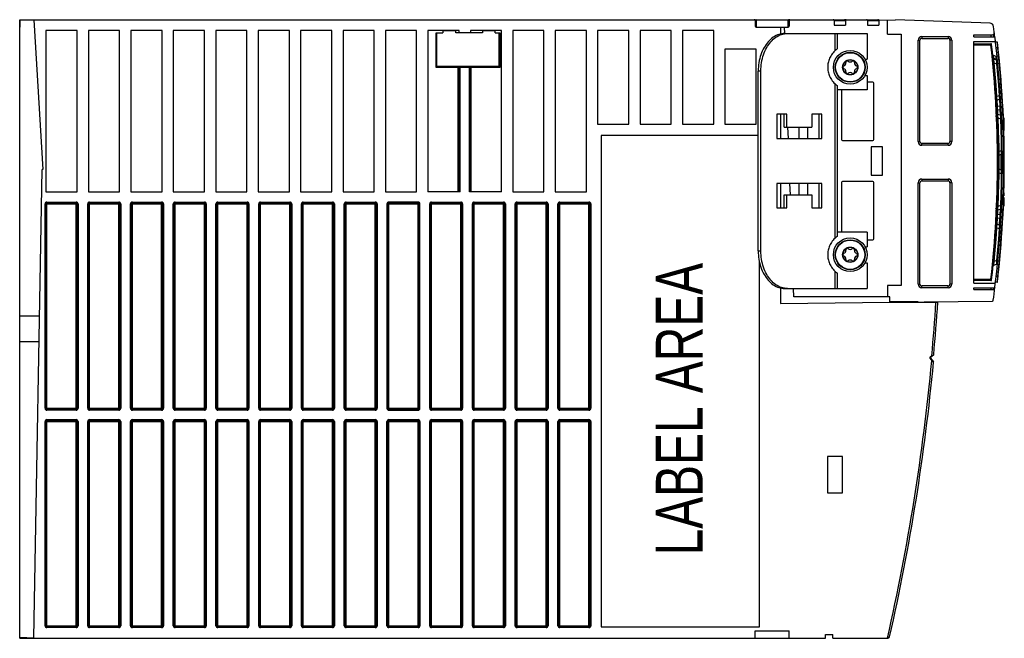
# Model space of a CAD drawing. Extents: x 0 to 420, y 0 to 297.
# Tile 2 of 31: x 147 to 199, y 61 to 94. Entities that reach past the tile are written whole.
import ezdxf

# ---------------------------------------------------------------- set-up
doc = ezdxf.new("R2010")
doc.units = 0
doc.header["$LTSCALE"] = 23.1
doc.layers.get('0').update_dxf_attribs({"linetype": 'CONTINUOUS'})
doc.styles.add('TEXTSTYLE_1', font='txt', dxfattribs={"width": 0.8})

msp = doc.modelspace()

# ---------------------------------------------------------------- linework, layer by layer
at = {"color": 7, "linetype": 'CONTINUOUS'}
for p, q in [((146.739, 93.839), (146.739, 93.439)), ((146.74, 60.839), (146.74, 93.839)), ((146.74, 93.839), (190.736, 93.839)), ((147.489, 93.839), (147.978, 85.839)), ((185.98, 93.789), (185.98, 93.489)), ((187.78, 93.789), (187.78, 93.489)), ((190.186, 93.789), (190.186, 93.539)), ((190.186, 93.539), (190.786, 93.539)), ((190.786, 93.789), (190.786, 93.539)), ((190.836, 93.839), (192.516, 93.839)), ((191.966, 93.789), (191.966, 93.539)), ((191.966, 93.539), (192.566, 93.539)), ((192.566, 93.789), (192.566, 93.539)), ((192.614, 93.81), (193.455, 93.839)), ((193.036, 93.063), (193.036, 93.825)), ((198.505, 93.656), (193.455, 93.839)), ((148.14, 93.259), (148.14, 84.659)), ((149.804, 93.259), (148.14, 93.259)), ((149.804, 84.659), (149.804, 93.259)), ((150.404, 93.259), (150.404, 84.659)), ((152.068, 93.259), (150.404, 93.259)), ((152.068, 84.659), (152.068, 93.259)), ((152.668, 93.259), (152.668, 84.659)), ((154.332, 93.259), (152.668, 93.259)), ((154.332, 84.659), (154.332, 93.259)), ((154.932, 93.259), (154.932, 84.659)), ((156.596, 93.259), (154.932, 93.259)), ((156.596, 84.659), (156.596, 93.259)), ((157.196, 93.259), (157.196, 84.659)), ((158.86, 93.259), (157.196, 93.259)), ((158.86, 84.659), (158.86, 93.259)), ((159.46, 93.259), (159.46, 84.659)), ((161.124, 93.259), (159.46, 93.259)), ((161.124, 84.659), (161.124, 93.259)), ((161.724, 93.259), (161.724, 84.659)), ((163.388, 93.259), (161.724, 93.259)), ((163.388, 84.659), (163.388, 93.259)), ((163.988, 93.259), (163.988, 84.659)), ((165.652, 93.259), (163.988, 93.259)), ((165.652, 84.659), (165.652, 93.259)), ((166.252, 93.259), (166.252, 84.659)), ((167.916, 93.259), (166.252, 93.259)), ((167.916, 84.659), (167.916, 93.259)), ((168.516, 93.259), (168.516, 84.659)), ((170.18, 93.259), (168.516, 93.259)), ((168.95, 93.139), (169.32, 93.139)), ((169, 91.339), (169, 93.139)), ((169.32, 93.239), (169.32, 93.139)), ((170, 93.239), (169.32, 93.239)), ((170, 93.139), (170, 93.239)), ((171.42, 93.139), (170, 93.139)), ((170.18, 93.139), (170.18, 93.259)), ((170.78, 93.259), (170.78, 93.139)), ((172.444, 93.259), (170.78, 93.259)), ((171.42, 93.239), (171.42, 93.139)), ((172.1, 93.239), (171.42, 93.239)), ((172.1, 93.139), (172.1, 93.239)), ((172.1, 93.139), (172.35, 93.139)), ((172.3, 93.139), (172.3, 91.339)), ((172.444, 84.659), (172.444, 93.259)), ((173.044, 93.259), (173.044, 84.659)), ((174.708, 93.259), (173.044, 93.259)), ((174.708, 84.659), (174.708, 93.259)), ((175.308, 93.259), (175.308, 84.659)), ((176.972, 93.259), (175.308, 93.259)), ((176.972, 84.659), (176.972, 93.259)), ((177.572, 93.259), (177.572, 88.259)), ((179.236, 93.259), (177.572, 93.259)), ((179.236, 88.259), (179.236, 93.259)), ((179.836, 93.259), (179.836, 88.259)), ((181.5, 93.259), (179.836, 93.259)), ((181.5, 88.259), (181.5, 93.259)), ((182.1, 93.259), (182.1, 88.259)), ((183.764, 93.259), (182.1, 93.259)), ((183.764, 88.259), (183.764, 93.259)), ((186.03, 93.439), (187.73, 93.439)), ((187.326, 93.439), (187.326, 93.075)), ((187.552, 93.101), (187.54, 93.439)), ((187.554, 93.101), (191.945, 93.101)), ((190.358, 93.101), (190.358, 92.285)), ((191.945, 93.101), (191.945, 91.731)), ((193.036, 93.063), (193.766, 93.063)), ((193.766, 93.063), (193.766, 79.663)), ((197.64, 93.039), (198.638, 93.039)), ((197.64, 92.919), (197.64, 93.039)), ((194.766, 87.339), (194.766, 92.739)), ((194.866, 92.839), (196.266, 92.839)), ((196.366, 92.739), (196.366, 87.339)), ((197.64, 92.919), (198.722, 92.919)), ((197.64, 92.679), (198.738, 92.679)), ((197.64, 79.781), (197.64, 92.679)), ((197.64, 92.559), (198.548, 92.559)), ((198.882, 92.639), (198.799, 92.639)), ((184.364, 92.259), (184.364, 88.259)), ((186.028, 92.259), (184.364, 92.259)), ((186.028, 88.259), (186.028, 92.259)), ((190.358, 92.285), (190.356, 92.284)), ((198.824, 91.876), (198.686, 91.926)), ((191.834, 91.731), (191.945, 91.731)), ((198.844, 91.676), (198.706, 91.726)), ((198.73, 91.536), (198.856, 91.49)), ((169, 91.339), (168.95, 91.289)), ((172.3, 91.339), (169, 91.339)), ((170.18, 91.289), (170.18, 84.659)), ((170.78, 84.659), (170.78, 91.289)), ((172.3, 91.339), (172.35, 91.289)), ((186.14, 81.501), (186.14, 91.101)), ((186.281, 81.501), (186.281, 91.101)), ((199.039, 91.283), (199.038, 91.286)), ((191.834, 90.871), (191.945, 90.871)), ((191.945, 90.871), (191.945, 90.101)), ((192.256, 90.501), (191.945, 90.501)), ((192.306, 87.451), (192.306, 90.451)), ((190.358, 90.317), (190.358, 82.285)), ((191.945, 90.101), (190.358, 90.101)), ((190.586, 90.101), (190.586, 87.451)), ((198.834, 89.698), (198.835, 89.699)), ((198.99, 89.785), (198.872, 89.741)), ((198.887, 89.555), (198.999, 89.595)), ((199.052, 89.41), (199.038, 89.655)), ((199.064, 89.197), (199.052, 89.41)), ((187.66, 88.801), (187.13, 88.801)), ((187.13, 88.801), (187.13, 87.501)), ((187.326, 88.801), (187.326, 87.501)), ((187.519, 88.101), (187.519, 88.801)), ((187.66, 88.101), (187.66, 88.801)), ((189.534, 88.801), (189.004, 88.801)), ((189.004, 88.801), (189.004, 88.101)), ((189.393, 87.501), (189.393, 88.801)), ((189.534, 87.501), (189.534, 88.801)), ((199.049, 88.739), (198.921, 88.786)), ((199.09, 88.66), (199.078, 88.911)), ((177.572, 88.259), (179.236, 88.259)), ((179.836, 88.259), (181.5, 88.259)), ((182.1, 88.259), (183.764, 88.259)), ((184.364, 88.259), (186.028, 88.259)), ((198.794, 88.737), (198.871, 88.678)), ((198.932, 88.597), (199.055, 88.552)), ((199.092, 88.613), (199.09, 88.66)), ((199.24, 88.597), (199.213, 88.597)), ((199.24, 88.261), (199.224, 88.261)), ((199.24, 88.597), (199.24, 87.92)), ((187.519, 88.101), (189.004, 88.101)), ((187.747, 87.501), (187.726, 88.101)), ((188.306, 88.101), (188.306, 87.501)), ((188.768, 88.101), (188.768, 87.501)), ((177.76, 87.659), (177.76, 61.459)), ((186.14, 87.659), (177.76, 87.659)), ((187.13, 87.501), (189.534, 87.501)), ((190.636, 87.401), (192.256, 87.401)), ((196.266, 87.239), (194.866, 87.239)), ((198.933, 87.281), (198.932, 87.281)), ((192.766, 87.051), (192.166, 87.051)), ((192.166, 87.051), (192.166, 85.551)), ((192.766, 85.551), (192.766, 87.051)), ((199.099, 86.846), (198.988, 86.805)), ((198.991, 86.617), (199.1, 86.657)), ((147.494, 60.839), (147.93, 85.839)), ((147.978, 85.839), (147.93, 85.839)), ((198.988, 85.673), (199.099, 85.633)), ((199.1, 85.821), (198.99, 85.861)), ((189.534, 85.101), (187.13, 85.101)), ((187.13, 85.101), (187.13, 83.801)), ((187.326, 85.101), (187.326, 83.801)), ((187.852, 84.501), (187.831, 85.101)), ((188.306, 85.101), (188.306, 84.501)), ((188.768, 85.101), (188.768, 84.501)), ((189.393, 83.801), (189.393, 85.101)), ((189.534, 83.801), (189.534, 85.101)), ((190.586, 85.151), (190.586, 82.501)), ((192.256, 85.201), (190.636, 85.201)), ((192.166, 85.551), (192.766, 85.551)), ((192.306, 82.151), (192.306, 85.151)), ((194.766, 79.739), (194.766, 85.139)), ((194.866, 85.239), (196.266, 85.239)), ((196.366, 85.139), (196.366, 79.739)), ((148.14, 84.659), (149.804, 84.659)), ((150.404, 84.659), (152.068, 84.659)), ((152.668, 84.659), (154.332, 84.659)), ((154.932, 84.659), (156.596, 84.659)), ((157.196, 84.659), (158.86, 84.659)), ((159.46, 84.659), (161.124, 84.659)), ((161.724, 84.659), (163.388, 84.659)), ((163.988, 84.659), (165.652, 84.659)), ((166.252, 84.659), (167.916, 84.659)), ((170.23, 84.659), (168.516, 84.659)), ((172.444, 84.659), (170.73, 84.659)), ((173.044, 84.659), (174.708, 84.659)), ((175.308, 84.659), (176.972, 84.659)), ((199.24, 84.599), (199.24, 84.439)), ((148.19, 84.059), (149.75, 84.059)), ((150.47, 84.059), (152.03, 84.059)), ((152.75, 84.059), (154.31, 84.059)), ((155.03, 84.059), (156.59, 84.059)), ((157.31, 84.059), (158.87, 84.059)), ((159.59, 84.059), (161.15, 84.059)), ((161.87, 84.059), (163.43, 84.059)), ((164.15, 84.059), (165.71, 84.059)), ((167.99, 84.059), (166.43, 84.059)), ((168.71, 84.059), (170.27, 84.059)), ((170.99, 84.059), (172.55, 84.059)), ((173.27, 84.059), (174.83, 84.059)), ((175.55, 84.059), (177.11, 84.059)), ((187.519, 84.501), (189.004, 84.501)), ((187.519, 83.801), (187.519, 84.501)), ((187.66, 83.801), (187.66, 84.501)), ((189.004, 84.501), (189.004, 83.801)), ((199.24, 84.048), (199.219, 84.048)), ((199.24, 84.204), (199.223, 84.204)), ((199.24, 84.352), (199.24, 83.899)), ((148.14, 73.109), (148.14, 84.009)), ((149.8, 84.009), (149.8, 73.109)), ((150.42, 73.109), (150.42, 84.009)), ((152.08, 84.009), (152.08, 73.109)), ((152.7, 73.109), (152.7, 84.009)), ((154.36, 84.009), (154.36, 73.109)), ((154.98, 73.109), (154.98, 84.009)), ((156.64, 84.009), (156.64, 73.109)), ((157.26, 73.109), (157.26, 84.009)), ((158.92, 84.009), (158.92, 73.109)), ((159.54, 73.109), (159.54, 84.009)), ((161.2, 84.009), (161.2, 73.109)), ((161.82, 73.109), (161.82, 84.009)), ((163.48, 84.009), (163.48, 73.109)), ((164.1, 73.109), (164.1, 84.009)), ((165.76, 84.009), (165.76, 73.109)), ((166.38, 84.009), (166.38, 73.109)), ((168.04, 73.109), (168.04, 84.009)), ((168.66, 73.109), (168.66, 84.009)), ((170.32, 84.009), (170.32, 73.109)), ((170.94, 73.109), (170.94, 84.009)), ((172.6, 84.009), (172.6, 73.109)), ((173.22, 73.109), (173.22, 84.009)), ((174.88, 84.009), (174.88, 73.109)), ((175.5, 73.109), (175.5, 84.009)), ((177.16, 84.009), (177.16, 73.109)), ((187.13, 83.801), (187.66, 83.801)), ((189.004, 83.801), (189.534, 83.801)), ((198.794, 83.741), (198.871, 83.8)), ((198.921, 83.693), (199.049, 83.74)), ((199.055, 83.927), (198.932, 83.882)), ((199.078, 83.569), (199.09, 83.823)), ((199.24, 83.899), (199.214, 83.899)), ((199.038, 82.823), (199.052, 83.068)), ((199.052, 83.068), (199.064, 83.281)), ((191.945, 82.501), (190.358, 82.501)), ((191.945, 82.501), (191.945, 81.731)), ((198.834, 82.781), (198.835, 82.779)), ((198.872, 82.737), (198.99, 82.694)), ((198.999, 82.883), (198.887, 82.924)), ((190.358, 82.285), (190.356, 82.284)), ((191.945, 82.101), (192.256, 82.101)), ((191.834, 81.731), (191.945, 81.731)), ((186.2, 61.459), (186.2, 80.927)), ((198.856, 80.988), (198.73, 80.942)), ((191.834, 80.871), (191.945, 80.871)), ((191.945, 80.871), (191.945, 79.501)), ((198.706, 80.752), (198.844, 80.802)), ((190.358, 80.317), (190.358, 79.501)), ((198.548, 79.919), (197.64, 79.919)), ((187.326, 79.528), (187.326, 78.694)), ((187.616, 79.504), (187.537, 79.514)), ((187.554, 79.501), (191.945, 79.501)), ((187.696, 79.501), (187.616, 79.504)), ((188.042, 79.063), (188.027, 79.501)), ((193.766, 79.663), (193.036, 79.663)), ((193.036, 79.663), (193.036, 79.063)), ((196.266, 79.639), (194.866, 79.639)), ((197.64, 79.781), (198.736, 79.781)), ((197.64, 79.541), (198.72, 79.541)), ((197.64, 79.439), (197.64, 79.541)), ((197.64, 79.439), (198.695, 79.439)), ((198.882, 79.839), (198.799, 79.839)), ((193.162, 79.063), (188.042, 79.063)), ((193.162, 78.763), (193.162, 79.063)), ((193.166, 78.763), (198.63, 78.828)), ((187.326, 78.694), (193.162, 78.763)), ((194.679, 78.781), (193.162, 78.781)), ((193.166, 78.763), (195.72, 78.763)), ((147.793, 78.019), (146.74, 78.019)), ((147.77, 76.659), (146.74, 76.659)), ((195.325, 75.78), (195.485, 75.582)), ((195.492, 75.947), (195.329, 75.815)), ((149.75, 73.059), (148.19, 73.059)), ((152.03, 73.059), (150.47, 73.059)), ((154.31, 73.059), (152.75, 73.059)), ((156.59, 73.059), (155.03, 73.059)), ((158.87, 73.059), (157.31, 73.059)), ((161.15, 73.059), (159.59, 73.059)), ((163.43, 73.059), (161.87, 73.059)), ((165.71, 73.059), (164.15, 73.059)), ((166.43, 73.059), (167.99, 73.059)), ((170.27, 73.059), (168.71, 73.059)), ((172.55, 73.059), (170.99, 73.059)), ((174.83, 73.059), (173.27, 73.059)), ((177.11, 73.059), (175.55, 73.059)), ((148.14, 61.509), (148.14, 72.409)), ((148.19, 72.459), (149.75, 72.459)), ((149.8, 72.409), (149.8, 61.509)), ((150.42, 61.509), (150.42, 72.409)), ((150.47, 72.459), (152.03, 72.459)), ((152.08, 72.409), (152.08, 61.509)), ((152.7, 61.509), (152.7, 72.409)), ((152.75, 72.459), (154.31, 72.459)), ((154.36, 72.409), (154.36, 61.509)), ((154.98, 61.509), (154.98, 72.409)), ((155.03, 72.459), (156.59, 72.459)), ((156.64, 72.409), (156.64, 61.509)), ((157.26, 61.509), (157.26, 72.409)), ((157.31, 72.459), (158.87, 72.459)), ((158.92, 72.409), (158.92, 61.509)), ((159.54, 61.509), (159.54, 72.409)), ((159.59, 72.459), (161.15, 72.459)), ((161.2, 72.409), (161.2, 61.509)), ((161.82, 61.509), (161.82, 72.409)), ((161.87, 72.459), (163.43, 72.459)), ((163.48, 72.409), (163.48, 61.509)), ((164.1, 61.509), (164.1, 72.409)), ((164.15, 72.459), (165.71, 72.459)), ((165.76, 72.409), (165.76, 61.509)), ((166.38, 61.509), (166.38, 72.409)), ((166.43, 72.459), (167.99, 72.459)), ((168.04, 72.409), (168.04, 61.509)), ((168.66, 61.509), (168.66, 72.409)), ((168.71, 72.459), (170.27, 72.459)), ((170.32, 72.409), (170.32, 61.509)), ((170.94, 61.509), (170.94, 72.409)), ((170.99, 72.459), (172.55, 72.459)), ((172.6, 72.409), (172.6, 61.509)), ((173.22, 61.509), (173.22, 72.409)), ((173.27, 72.459), (174.83, 72.459)), ((174.88, 72.409), (174.88, 61.509)), ((175.5, 61.509), (175.5, 72.409)), ((175.55, 72.459), (177.11, 72.459)), ((177.16, 72.409), (177.16, 61.509)), ((190.641, 70.539), (189.841, 70.539)), ((189.841, 70.539), (189.841, 68.599)), ((190.641, 68.599), (190.641, 70.539)), ((189.841, 68.599), (190.641, 68.599)), ((149.75, 61.459), (148.19, 61.459)), ((152.03, 61.459), (150.47, 61.459)), ((154.31, 61.459), (152.75, 61.459)), ((156.59, 61.459), (155.03, 61.459)), ((158.87, 61.459), (157.31, 61.459)), ((161.15, 61.459), (159.59, 61.459)), ((163.43, 61.459), (161.87, 61.459)), ((165.71, 61.459), (164.15, 61.459)), ((167.99, 61.459), (166.43, 61.459)), ((170.27, 61.459), (168.71, 61.459)), ((172.55, 61.459), (170.99, 61.459)), ((174.83, 61.459), (173.27, 61.459)), ((177.11, 61.459), (175.55, 61.459)), ((177.76, 61.459), (186.2, 61.459)), ((146.739, 60.839), (146.739, 61.239)), ((185.98, 61.239), (187.78, 61.239)), ((185.98, 60.839), (185.98, 61.239)), ((187.78, 60.839), (187.78, 61.239)), ((189.72, 61.039), (190.12, 61.039)), ((189.72, 60.839), (189.72, 61.039)), ((190.12, 60.839), (190.12, 61.039)), ((147.494, 60.843), (146.74, 60.882)), ((146.74, 60.839), (189.72, 60.839)), ((190.12, 60.839), (193.052, 60.839))]:
    msp.add_line(p, q, dxfattribs=at)
at = {"color": 9, "linetype": 'CONTINUOUS'}
for p, q in [((186.03, 93.839), (186.03, 93.439)), ((186.03, 93.825), (187.73, 93.825)), ((187.73, 93.439), (187.73, 93.839)), ((190.186, 93.789), (190.786, 93.789)), ((191.966, 93.789), (192.566, 93.789)), ((168.95, 91.289), (168.95, 93.139)), ((172.35, 93.139), (172.35, 91.289)), ((190.241, 92.192), (190.241, 93.101)), ((194.666, 92.739), (194.766, 92.739)), ((194.666, 87.339), (194.666, 92.739)), ((194.866, 92.939), (196.266, 92.939)), ((194.866, 92.939), (194.866, 92.839)), ((196.266, 92.939), (196.266, 92.839)), ((196.466, 92.739), (196.366, 92.739)), ((196.466, 92.739), (196.466, 87.339)), ((198.553, 92.479), (197.64, 92.479)), ((198.548, 92.559), (198.553, 92.479)), ((198.592, 92.484), (198.553, 92.479)), ((198.715, 92.922), (198.716, 92.921)), ((198.882, 92.639), (198.902, 92.446)), ((198.703, 91.768), (198.686, 91.926)), ((198.913, 92.339), (198.833, 92.339)), ((198.902, 92.446), (198.913, 92.339)), ((198.933, 92.341), (198.913, 92.339)), ((198.703, 91.768), (198.683, 91.779)), ((198.691, 91.533), (198.73, 91.536)), ((198.702, 91.729), (198.701, 91.737)), ((198.838, 91.731), (198.703, 91.768)), ((198.838, 91.731), (198.824, 91.876)), ((198.838, 91.731), (198.845, 91.708)), ((198.845, 91.708), (198.848, 91.674)), ((198.856, 91.49), (198.896, 91.494)), ((172.35, 91.289), (168.95, 91.289)), ((170.13, 84.659), (170.13, 91.339)), ((170.23, 84.659), (170.23, 91.339)), ((170.73, 84.659), (170.73, 91.339)), ((170.83, 84.659), (170.83, 91.339)), ((186.281, 91.101), (186.14, 91.101)), ((190.241, 82.192), (190.241, 90.41)), ((198.872, 89.741), (198.832, 89.739)), ((198.901, 89.209), (198.881, 89.551)), ((199.03, 89.787), (198.99, 89.785)), ((199.003, 89.596), (199.025, 89.225)), ((199.025, 89.225), (198.901, 89.209)), ((198.914, 89.027), (199.03, 89.041)), ((198.926, 88.784), (198.914, 89.027)), ((199.03, 89.041), (199.044, 88.741)), ((198.892, 88.595), (198.932, 88.597)), ((199.055, 88.552), (199.094, 88.553)), ((199.24, 88.572), (199.214, 88.572)), ((199.24, 88.512), (199.216, 88.512)), ((199.24, 88.443), (199.218, 88.443)), ((199.24, 88.392), (199.22, 88.392)), ((194.666, 87.339), (194.766, 87.339)), ((194.866, 87.139), (194.866, 87.239)), ((196.266, 87.139), (196.266, 87.239)), ((196.466, 87.339), (196.366, 87.339)), ((196.266, 87.139), (194.866, 87.139)), ((199.139, 86.846), (199.099, 86.846)), ((199.099, 85.633), (199.139, 85.632)), ((194.666, 85.139), (194.766, 85.139)), ((194.666, 79.739), (194.666, 85.139)), ((194.866, 85.339), (196.266, 85.339)), ((194.866, 85.339), (194.866, 85.239)), ((196.266, 85.339), (196.266, 85.239)), ((196.466, 85.139), (196.366, 85.139)), ((196.466, 85.139), (196.466, 79.739)), ((148.19, 73.009), (148.19, 84.109)), ((148.19, 84.109), (149.75, 84.109)), ((149.75, 73.009), (149.75, 84.109)), ((150.47, 73.009), (150.47, 84.109)), ((150.47, 84.109), (152.03, 84.109)), ((152.03, 73.009), (152.03, 84.109)), ((152.75, 73.009), (152.75, 84.109)), ((152.75, 84.109), (154.31, 84.109)), ((154.31, 73.009), (154.31, 84.109)), ((155.03, 73.009), (155.03, 84.109)), ((155.03, 84.109), (156.59, 84.109)), ((156.59, 73.009), (156.59, 84.109)), ((157.31, 73.009), (157.31, 84.109)), ((157.31, 84.109), (158.87, 84.109)), ((158.87, 73.009), (158.87, 84.109)), ((159.59, 73.009), (159.59, 84.109)), ((159.59, 84.109), (161.15, 84.109)), ((161.15, 73.009), (161.15, 84.109)), ((161.87, 73.009), (161.87, 84.109)), ((161.87, 84.109), (163.43, 84.109)), ((163.43, 73.009), (163.43, 84.109)), ((164.15, 73.009), (164.15, 84.109)), ((164.15, 84.109), (165.71, 84.109)), ((165.71, 73.009), (165.71, 84.109)), ((166.43, 73.009), (166.43, 84.109)), ((167.99, 84.109), (166.43, 84.109)), ((167.99, 73.009), (167.99, 84.109)), ((168.71, 73.009), (168.71, 84.109)), ((168.71, 84.109), (170.27, 84.109)), ((170.27, 73.009), (170.27, 84.109)), ((170.99, 73.009), (170.99, 84.109)), ((170.99, 84.109), (172.55, 84.109)), ((172.55, 73.009), (172.55, 84.109)), ((173.27, 73.009), (173.27, 84.109)), ((173.27, 84.109), (174.83, 84.109)), ((174.83, 73.009), (174.83, 84.109)), ((175.55, 73.009), (175.55, 84.109)), ((175.55, 84.109), (177.11, 84.109)), ((177.11, 73.009), (177.11, 84.109)), ((148.09, 73.109), (148.09, 84.009)), ((148.09, 84.009), (149.85, 84.009)), ((149.85, 84.009), (149.85, 73.109)), ((150.37, 73.109), (150.37, 84.009)), ((150.37, 84.009), (152.13, 84.009)), ((152.13, 84.009), (152.13, 73.109)), ((152.65, 73.109), (152.65, 84.009)), ((152.65, 84.009), (154.41, 84.009)), ((154.41, 84.009), (154.41, 73.109)), ((154.93, 73.109), (154.93, 84.009)), ((154.93, 84.009), (156.69, 84.009)), ((156.69, 84.009), (156.69, 73.109)), ((157.21, 73.109), (157.21, 84.009)), ((157.21, 84.009), (158.97, 84.009)), ((158.97, 84.009), (158.97, 73.109)), ((159.49, 73.109), (159.49, 84.009)), ((159.49, 84.009), (161.25, 84.009)), ((161.25, 84.009), (161.25, 73.109)), ((161.77, 73.109), (161.77, 84.009)), ((161.77, 84.009), (163.53, 84.009)), ((163.53, 84.009), (163.53, 73.109)), ((164.05, 73.109), (164.05, 84.009)), ((164.05, 84.009), (165.81, 84.009)), ((165.81, 84.009), (165.81, 73.109)), ((166.33, 84.009), (166.33, 73.109)), ((166.33, 84.009), (168.09, 84.009)), ((168.09, 73.109), (168.09, 84.009)), ((168.61, 73.109), (168.61, 84.009)), ((168.61, 84.009), (170.37, 84.009)), ((170.37, 84.009), (170.37, 73.109)), ((170.89, 73.109), (170.89, 84.009)), ((170.89, 84.009), (172.65, 84.009)), ((172.65, 84.009), (172.65, 73.109)), ((173.17, 73.109), (173.17, 84.009)), ((173.17, 84.009), (174.93, 84.009)), ((174.93, 84.009), (174.93, 73.109)), ((175.45, 73.109), (175.45, 84.009)), ((175.45, 84.009), (177.21, 84.009)), ((177.21, 84.009), (177.21, 73.109)), ((198.932, 83.882), (198.892, 83.884)), ((198.914, 83.452), (198.926, 83.693)), ((199.044, 83.738), (199.03, 83.438)), ((199.094, 83.925), (199.055, 83.927)), ((198.881, 82.927), (198.901, 83.27)), ((198.901, 83.27), (199.025, 83.254)), ((199.03, 83.438), (198.914, 83.452)), ((199.003, 82.883), (199.025, 83.254)), ((198.832, 82.74), (198.872, 82.737)), ((198.99, 82.694), (199.03, 82.691)), ((186.14, 81.501), (186.281, 81.501)), ((198.73, 80.942), (198.691, 80.946)), ((198.896, 80.985), (198.856, 80.988)), ((190.241, 79.501), (190.241, 80.41)), ((197.64, 79.999), (198.553, 79.999)), ((198.553, 79.999), (198.548, 79.919)), ((198.553, 79.999), (198.592, 79.995)), ((198.913, 80.139), (198.833, 80.139)), ((198.893, 79.94), (198.882, 79.839)), ((198.913, 80.139), (198.893, 79.94)), ((198.933, 80.137), (198.913, 80.139)), ((194.666, 79.739), (194.766, 79.739)), ((194.866, 79.539), (194.866, 79.639)), ((196.266, 79.539), (194.866, 79.539)), ((196.266, 79.539), (196.266, 79.639)), ((196.466, 79.739), (196.366, 79.739)), ((195.325, 75.78), (195.305, 75.763)), ((195.305, 75.763), (195.398, 75.648)), ((195.395, 75.902), (195.312, 75.835)), ((195.329, 75.815), (195.312, 75.835)), ((195.475, 75.949), (195.395, 75.902)), ((195.412, 75.882), (195.395, 75.902)), ((195.419, 75.664), (195.398, 75.648)), ((195.398, 75.648), (195.468, 75.584)), ((195.501, 75.965), (195.475, 75.949)), ((195.468, 75.584), (195.491, 75.563)), ((148.09, 73.109), (149.85, 73.109)), ((150.37, 73.109), (152.13, 73.109)), ((152.65, 73.109), (154.41, 73.109)), ((154.93, 73.109), (156.69, 73.109)), ((157.21, 73.109), (158.97, 73.109)), ((159.49, 73.109), (161.25, 73.109)), ((161.77, 73.109), (163.53, 73.109)), ((164.05, 73.109), (165.81, 73.109)), ((166.33, 73.109), (168.09, 73.109)), ((168.61, 73.109), (170.37, 73.109)), ((170.89, 73.109), (172.65, 73.109)), ((173.17, 73.109), (174.93, 73.109)), ((175.45, 73.109), (177.21, 73.109)), ((149.75, 73.009), (148.19, 73.009)), ((148.19, 61.409), (148.19, 72.509)), ((148.19, 72.509), (149.75, 72.509)), ((149.75, 61.409), (149.75, 72.509)), ((152.03, 73.009), (150.47, 73.009)), ((150.47, 61.409), (150.47, 72.509)), ((150.47, 72.509), (152.03, 72.509)), ((152.03, 61.409), (152.03, 72.509)), ((154.31, 73.009), (152.75, 73.009)), ((152.75, 61.409), (152.75, 72.509)), ((152.75, 72.509), (154.31, 72.509)), ((154.31, 61.409), (154.31, 72.509)), ((156.59, 73.009), (155.03, 73.009)), ((155.03, 61.409), (155.03, 72.509)), ((155.03, 72.509), (156.59, 72.509)), ((156.59, 61.409), (156.59, 72.509)), ((158.87, 73.009), (157.31, 73.009)), ((157.31, 61.409), (157.31, 72.509)), ((157.31, 72.509), (158.87, 72.509)), ((158.87, 61.409), (158.87, 72.509)), ((161.15, 73.009), (159.59, 73.009)), ((159.59, 61.409), (159.59, 72.509)), ((159.59, 72.509), (161.15, 72.509)), ((161.15, 61.409), (161.15, 72.509)), ((163.43, 73.009), (161.87, 73.009)), ((161.87, 61.409), (161.87, 72.509)), ((161.87, 72.509), (163.43, 72.509)), ((163.43, 61.409), (163.43, 72.509)), ((165.71, 73.009), (164.15, 73.009)), ((164.15, 61.409), (164.15, 72.509)), ((164.15, 72.509), (165.71, 72.509)), ((165.71, 61.409), (165.71, 72.509)), ((166.43, 73.009), (167.99, 73.009)), ((166.43, 61.409), (166.43, 72.509)), ((166.43, 72.509), (167.99, 72.509)), ((167.99, 61.409), (167.99, 72.509)), ((170.27, 73.009), (168.71, 73.009)), ((168.71, 61.409), (168.71, 72.509)), ((168.71, 72.509), (170.27, 72.509)), ((170.27, 61.409), (170.27, 72.509)), ((172.55, 73.009), (170.99, 73.009)), ((170.99, 72.509), (172.55, 72.509)), ((170.99, 61.409), (170.99, 72.509)), ((172.55, 61.409), (172.55, 72.509)), ((174.83, 73.009), (173.27, 73.009)), ((173.27, 72.509), (174.83, 72.509)), ((173.27, 61.409), (173.27, 72.509)), ((174.83, 61.409), (174.83, 72.509)), ((177.11, 73.009), (175.55, 73.009)), ((175.55, 72.509), (177.11, 72.509)), ((175.55, 61.409), (175.55, 72.509)), ((177.11, 61.409), (177.11, 72.509)), ((148.09, 61.509), (148.09, 72.409)), ((148.09, 72.409), (149.85, 72.409)), ((149.85, 72.409), (149.85, 61.509)), ((150.37, 61.509), (150.37, 72.409)), ((150.37, 72.409), (152.13, 72.409)), ((152.13, 72.409), (152.13, 61.509)), ((152.65, 61.509), (152.65, 72.409)), ((152.65, 72.409), (154.41, 72.409)), ((154.41, 72.409), (154.41, 61.509)), ((154.93, 61.509), (154.93, 72.409)), ((154.93, 72.409), (156.69, 72.409)), ((156.69, 72.409), (156.69, 61.509)), ((157.21, 61.509), (157.21, 72.409)), ((157.21, 72.409), (158.97, 72.409)), ((158.97, 72.409), (158.97, 61.509)), ((159.49, 61.509), (159.49, 72.409)), ((159.49, 72.409), (161.25, 72.409)), ((161.25, 72.409), (161.25, 61.509)), ((161.77, 61.509), (161.77, 72.409)), ((161.77, 72.409), (163.53, 72.409)), ((163.53, 72.409), (163.53, 61.509)), ((164.05, 61.509), (164.05, 72.409)), ((164.05, 72.409), (165.81, 72.409)), ((165.81, 72.409), (165.81, 61.509)), ((166.33, 61.509), (166.33, 72.409)), ((166.33, 72.409), (168.09, 72.409)), ((168.09, 72.409), (168.09, 61.509)), ((168.61, 61.509), (168.61, 72.409)), ((168.61, 72.409), (170.37, 72.409)), ((170.37, 72.409), (170.37, 61.509)), ((170.89, 72.409), (172.65, 72.409)), ((170.89, 61.509), (170.89, 72.409)), ((172.65, 72.409), (172.65, 61.509)), ((173.17, 72.409), (174.93, 72.409)), ((173.17, 61.509), (173.17, 72.409)), ((174.93, 72.409), (174.93, 61.509)), ((175.45, 72.409), (177.21, 72.409)), ((175.45, 61.509), (175.45, 72.409)), ((177.21, 72.409), (177.21, 61.509)), ((148.09, 61.509), (149.85, 61.509)), ((150.37, 61.509), (152.13, 61.509)), ((152.65, 61.509), (154.41, 61.509)), ((154.93, 61.509), (156.69, 61.509)), ((157.21, 61.509), (158.97, 61.509)), ((159.49, 61.509), (161.25, 61.509)), ((161.77, 61.509), (163.53, 61.509)), ((164.05, 61.509), (165.81, 61.509)), ((166.33, 61.509), (168.09, 61.509)), ((168.61, 61.509), (170.37, 61.509)), ((170.89, 61.509), (172.65, 61.509)), ((173.17, 61.509), (174.93, 61.509)), ((175.45, 61.509), (177.21, 61.509)), ((149.75, 61.409), (148.19, 61.409)), ((152.03, 61.409), (150.47, 61.409)), ((154.31, 61.409), (152.75, 61.409)), ((156.59, 61.409), (155.03, 61.409)), ((158.87, 61.409), (157.31, 61.409)), ((161.15, 61.409), (159.59, 61.409)), ((163.43, 61.409), (161.87, 61.409)), ((165.71, 61.409), (164.15, 61.409)), ((167.99, 61.409), (166.43, 61.409)), ((170.27, 61.409), (168.71, 61.409)), ((172.55, 61.409), (170.99, 61.409)), ((174.83, 61.409), (173.27, 61.409)), ((177.11, 61.409), (175.55, 61.409)), ((193.029, 60.839), (193.03, 60.844))]:
    msp.add_line(p, q, dxfattribs=at)
for points in [[(186.03, 93.825), (186.025, 93.824), (186.019, 93.824), (186.014, 93.823), (186.008, 93.821), (186.002, 93.819), (185.997, 93.816), (185.991, 93.812), (185.987, 93.807), (185.983, 93.802), (185.981, 93.796), (185.98, 93.789)], [(187.78, 93.789), (187.779, 93.796), (187.777, 93.802), (187.773, 93.807), (187.769, 93.812), (187.763, 93.816), (187.758, 93.819), (187.752, 93.821), (187.746, 93.823), (187.74, 93.824), (187.735, 93.824), (187.73, 93.825)], [(198.683, 91.779), (198.67, 91.796), (198.663, 91.817)], [(198.701, 91.737), (198.7, 91.751), (198.701, 91.761), (198.703, 91.768)], [(198.73, 91.536), (198.723, 91.575), (198.717, 91.61), (198.712, 91.64), (198.708, 91.666), (198.705, 91.687), (198.704, 91.704), (198.703, 91.717), (198.704, 91.724), (198.706, 91.726)], [(198.878, 91.682), (198.871, 91.702), (198.858, 91.72), (198.838, 91.731)], [(198.844, 91.676), (198.849, 91.666), (198.853, 91.639), (198.855, 91.599), (198.857, 91.549), (198.856, 91.49)], [(198.856, 91.49), (198.907, 90.922), (198.951, 90.354), (198.99, 89.785)], [(198.887, 89.555), (198.881, 89.563), (198.877, 89.588), (198.874, 89.63), (198.872, 89.682), (198.872, 89.741)], [(198.99, 89.785), (198.998, 89.726), (199.002, 89.674), (199.004, 89.633), (199.003, 89.606), (198.999, 89.595)], [(198.901, 89.209), (198.881, 89.215), (198.867, 89.224), (198.862, 89.236)], [(198.875, 88.975), (198.879, 88.996), (198.893, 89.015), (198.914, 89.027)], [(198.914, 89.027), (198.908, 89.055), (198.903, 89.09), (198.9, 89.131), (198.899, 89.17), (198.901, 89.209)], [(198.932, 88.597), (198.924, 88.662), (198.919, 88.714), (198.916, 88.755), (198.917, 88.778), (198.921, 88.786)], [(199.064, 89.197), (199.059, 89.209), (199.045, 89.219), (199.025, 89.225)], [(199.025, 89.225), (199.032, 89.175), (199.035, 89.124), (199.034, 89.077), (199.03, 89.041)], [(199.03, 89.041), (199.051, 89.052), (199.065, 89.07), (199.069, 89.092)], [(199.049, 88.739), (199.054, 88.728), (199.057, 88.701), (199.058, 88.661), (199.057, 88.61), (199.055, 88.552)], [(199.055, 88.552), (199.075, 87.983), (199.09, 87.414), (199.099, 86.846)], [(199.099, 86.846), (199.104, 86.787), (199.107, 86.735), (199.107, 86.694), (199.105, 86.668), (199.1, 86.657)], [(199.101, 85.821), (199.102, 86.093), (199.102, 86.382), (199.101, 86.657)], [(199.099, 85.633), (199.09, 85.064), (199.075, 84.495), (199.055, 83.927)], [(199.1, 85.821), (199.105, 85.81), (199.107, 85.783), (199.107, 85.742), (199.104, 85.691), (199.099, 85.633)], [(198.921, 83.693), (198.917, 83.701), (198.917, 83.726), (198.919, 83.768), (198.924, 83.819), (198.932, 83.882)], [(199.055, 83.927), (199.057, 83.868), (199.058, 83.817), (199.057, 83.776), (199.054, 83.75), (199.049, 83.74)], [(198.862, 83.243), (198.867, 83.254), (198.881, 83.264), (198.901, 83.27)], [(198.914, 83.452), (198.893, 83.463), (198.879, 83.482), (198.875, 83.503)], [(198.901, 83.27), (198.899, 83.311), (198.9, 83.352), (198.903, 83.391), (198.908, 83.425), (198.914, 83.452)], [(199.03, 83.438), (199.034, 83.401), (199.035, 83.354), (199.032, 83.302), (199.025, 83.254)], [(199.025, 83.254), (199.045, 83.259), (199.058, 83.269), (199.064, 83.281)], [(199.069, 83.386), (199.065, 83.407), (199.052, 83.426), (199.03, 83.438)], [(198.99, 82.694), (198.951, 82.125), (198.907, 81.556), (198.856, 80.988)], [(198.872, 82.737), (198.872, 82.799), (198.874, 82.851), (198.877, 82.892), (198.881, 82.916), (198.887, 82.924)], [(198.999, 82.883), (199.003, 82.872), (199.004, 82.845), (199.002, 82.803), (198.997, 82.752), (198.99, 82.694)], [(198.706, 80.752), (198.704, 80.754), (198.703, 80.761), (198.704, 80.774), (198.705, 80.791), (198.708, 80.812), (198.712, 80.838), (198.717, 80.869), (198.723, 80.903), (198.73, 80.942)], [(198.856, 80.988), (198.857, 80.929), (198.855, 80.878), (198.852, 80.838), (198.849, 80.812), (198.844, 80.802)]]:
    msp.add_lwpolyline(points, dxfattribs=at)
at = {"color": 7, "linetype": 'CONTINUOUS'}
for points in [[(187.554, 93.101), (187.475, 93.098), (187.396, 93.089), (187.317, 93.073), (187.24, 93.051), (187.163, 93.023), (187.087, 92.989), (187.013, 92.949), (186.941, 92.903), (186.87, 92.852), (186.802, 92.795), (186.736, 92.732), (186.672, 92.665), (186.612, 92.593), (186.554, 92.515), (186.5, 92.434), (186.449, 92.348), (186.401, 92.259), (186.357, 92.165), (186.316, 92.069), (186.28, 91.969), (186.248, 91.867), (186.219, 91.762), (186.195, 91.655), (186.175, 91.546), (186.16, 91.436), (186.149, 91.325), (186.142, 91.213), (186.14, 91.101)], [(186.281, 91.101), (186.284, 91.213), (186.29, 91.325), (186.301, 91.436), (186.317, 91.546), (186.337, 91.655), (186.361, 91.762), (186.389, 91.867), (186.421, 91.969), (186.458, 92.069), (186.498, 92.165), (186.542, 92.259), (186.59, 92.348), (186.641, 92.434), (186.696, 92.515), (186.753, 92.593), (186.814, 92.665), (186.877, 92.732), (186.943, 92.795), (187.012, 92.852), (187.082, 92.903), (187.154, 92.949), (187.229, 92.989), (187.304, 93.023), (187.381, 93.051), (187.459, 93.073), (187.537, 93.089)], [(187.537, 93.089), (187.616, 93.098), (187.696, 93.101)], [(190.241, 92.192), (190.18, 92.132), (190.128, 92.075), (190.082, 92.018), (190.042, 91.96), (190.006, 91.901), (189.973, 91.841), (189.945, 91.781), (189.92, 91.72), (189.9, 91.66), (189.883, 91.6), (189.869, 91.54), (189.858, 91.479), (189.851, 91.419), (189.846, 91.36), (189.845, 91.301)], [(190.356, 92.284), (190.351, 92.281), (190.345, 92.276), (190.336, 92.27), (190.325, 92.262), (190.313, 92.252), (190.298, 92.24), (190.281, 92.227), (190.262, 92.211), (190.241, 92.192)], [(198.686, 91.926), (198.677, 91.931), (198.667, 91.937), (198.66, 91.946), (198.654, 91.955), (198.649, 91.966), (198.647, 91.977)], [(198.872, 89.741), (198.831, 90.34), (198.784, 90.939), (198.73, 91.536)], [(198.863, 91.826), (198.861, 91.837), (198.857, 91.847), (198.851, 91.857), (198.843, 91.865), (198.834, 91.872), (198.824, 91.876)], [(189.845, 91.301), (189.846, 91.243), (189.851, 91.184), (189.858, 91.123), (189.869, 91.063), (189.883, 91.003), (189.9, 90.942), (189.92, 90.882), (189.945, 90.822), (189.973, 90.762), (190.006, 90.702), (190.042, 90.642), (190.082, 90.585), (190.128, 90.528), (190.18, 90.47), (190.241, 90.41)], [(190.241, 90.41), (190.262, 90.392), (190.281, 90.376), (190.298, 90.362), (190.313, 90.35), (190.326, 90.341), (190.336, 90.333), (190.345, 90.327), (190.351, 90.322), (190.356, 90.319), (190.358, 90.317)], [(198.971, 87.263), (198.969, 87.4), (198.954, 87.998), (198.932, 88.597)], [(198.932, 83.882), (198.954, 84.48), (198.969, 85.078), (198.973, 85.299)], [(198.73, 80.942), (198.784, 81.54), (198.831, 82.138), (198.872, 82.737)], [(190.241, 82.192), (190.18, 82.132), (190.128, 82.075), (190.082, 82.018), (190.042, 81.96), (190.006, 81.901), (189.973, 81.841), (189.945, 81.781), (189.92, 81.72), (189.9, 81.66), (189.883, 81.6), (189.869, 81.54), (189.858, 81.479), (189.851, 81.419), (189.846, 81.36), (189.845, 81.301)], [(190.356, 82.284), (190.351, 82.281), (190.345, 82.276), (190.336, 82.27), (190.325, 82.262), (190.313, 82.252), (190.298, 82.24), (190.281, 82.227), (190.262, 82.211), (190.241, 82.192)], [(186.14, 81.501), (186.142, 81.389), (186.149, 81.277), (186.16, 81.166), (186.175, 81.056), (186.195, 80.948), (186.219, 80.841), (186.248, 80.736), (186.28, 80.633), (186.316, 80.534), (186.357, 80.437), (186.401, 80.344), (186.449, 80.254), (186.5, 80.169), (186.554, 80.087), (186.612, 80.01), (186.672, 79.938), (186.736, 79.87), (186.802, 79.808), (186.87, 79.751), (186.941, 79.699), (187.013, 79.653), (187.087, 79.613), (187.163, 79.579), (187.24, 79.551), (187.317, 79.53), (187.396, 79.514), (187.475, 79.504), (187.554, 79.501)], [(187.537, 79.514), (187.459, 79.53), (187.381, 79.551), (187.304, 79.579), (187.229, 79.613), (187.154, 79.653), (187.082, 79.699), (187.012, 79.751), (186.943, 79.808), (186.877, 79.87), (186.814, 79.938), (186.753, 80.01), (186.696, 80.087), (186.641, 80.169), (186.59, 80.254), (186.542, 80.344), (186.498, 80.437), (186.458, 80.534), (186.421, 80.633), (186.389, 80.736), (186.361, 80.841), (186.337, 80.948), (186.317, 81.056), (186.301, 81.166), (186.29, 81.277), (186.284, 81.389), (186.281, 81.501)], [(189.845, 81.301), (189.846, 81.243), (189.851, 81.184), (189.858, 81.123), (189.869, 81.063), (189.883, 81.003), (189.9, 80.942), (189.92, 80.882), (189.945, 80.822), (189.973, 80.762), (190.006, 80.702), (190.042, 80.642), (190.082, 80.585), (190.128, 80.528), (190.18, 80.47), (190.241, 80.41)], [(190.241, 80.41), (190.262, 80.392), (190.281, 80.376), (190.298, 80.362), (190.313, 80.35), (190.326, 80.341), (190.336, 80.333), (190.345, 80.327), (190.351, 80.322), (190.356, 80.319), (190.358, 80.317)], [(198.718, 80.872), (198.699, 80.861), (198.686, 80.843), (198.679, 80.822)]]:
    msp.add_lwpolyline(points, dxfattribs=at)
for centre, radius in [((191.045, 91.301), 0.9), ((191.045, 91.301), 0.8), ((191.045, 91.301), 0.41), ((191.045, 91.301), 0.395), ((191.045, 81.301), 0.9), ((191.045, 81.301), 0.8), ((191.045, 81.301), 0.41), ((191.045, 81.301), 0.395)]:
    msp.add_circle(centre, radius, dxfattribs=at)
at = {"color": 9, "linetype": 'CONTINUOUS'}
for centre in [(191.045, 91.301), (191.045, 81.301)]:
    msp.add_circle(centre, 0.779, dxfattribs=at)
at = {"color": 7, "linetype": 'CONTINUOUS'}
for centre, radius, start, end in [((185.93, 93.789), 0.05, 0, 90), ((187.83, 93.789), 0.05, 90, 180), ((190.136, 93.789), 0.05, 0, 90), ((190.736, 93.789), 0.05, 0, 90), ((190.836, 93.789), 0.05, 90, 180), ((191.916, 93.789), 0.05, 0, 90), ((192.516, 93.789), 0.05, 0, 90), ((192.616, 93.76), 0.05, 92, 180), ((198.497, 93.456), 0.2, 7.431, 87.92), ((186.03, 93.489), 0.05, 180, 270), ((187.73, 93.489), 0.05, 270, 360), ((143.166, 86.239), 55.8, 6.8756, 6.9997), ((198.638, 93.139), 0.1, 270, 7.0904), ((143.166, 86.239), 56, 6.8251, 7.431), ((194.866, 92.739), 0.1, 90, 180), ((196.266, 92.739), 0.1, 0, 90), ((198.548, 92.519), 0.04, 6.4469, 90), ((142.972, 86.239), 55.97, 353.5531, 6.4469), ((198.722, 92.869), 0.05, 6.8055, 90), ((198.738, 92.729), 0.05, 270, 6.6611), ((143.166, 86.239), 56, 353.176, 6.8055), ((198.882, 92.619), 0.02, 6.5338, 90.0002), ((143.166, 86.239), 56.1, 353.4675, 6.5325), ((190.677, 91.513), 0.139, 283.6336, 16.3664), ((190.887, 91.575), 0.079, 43.6336, 196.3664), ((191.045, 91.726), 0.139, 223.6336, 316.3664), ((191.203, 91.575), 0.079, 343.6336, 136.3664), ((191.412, 91.513), 0.139, 163.6336, 256.3664), ((198.727, 91.783), 0.06, 185.6781, 250), ((198.823, 91.62), 0.06, 5.5029, 70), ((142.972, 86.239), 56.17, 5.5032, 5.7078), ((142.972, 86.239), 56.17, 354.4971, 5.5029), ((170.23, 91.289), 0.05, 90, 180), ((170.73, 91.289), 0.05, 0, 90), ((190.729, 91.301), 0.079, 103.6336, 256.3664), ((190.677, 91.089), 0.139, 343.6336, 76.3664), ((190.887, 91.028), 0.079, 163.6336, 316.3664), ((191.045, 90.877), 0.139, 43.6336, 136.3664), ((191.203, 91.028), 0.079, 223.6336, 16.3664), ((191.412, 91.089), 0.139, 103.6336, 196.3664), ((191.361, 91.301), 0.079, 283.6336, 76.3664), ((192.256, 90.451), 0.05, 0, 90), ((198.907, 89.498), 0.06, 110, 183.3344), ((198.978, 89.652), 0.06, 290, 3.4867), ((198.941, 88.842), 0.06, 182.6625, 250), ((199.029, 88.682), 0.06, 2.4957, 70), ((190.636, 87.451), 0.05, 180, 270), ((192.256, 87.451), 0.05, 270, 360), ((194.866, 87.339), 0.1, 180, 270), ((196.266, 87.339), 0.1, 270, 360), ((198.933, 87.231), 0.05, 1.0154, 90), ((142.972, 86.239), 56.02, 359.0703, 1.0154), ((199.08, 86.714), 0.06, 290, 0.4845), ((199.08, 85.765), 0.06, 359.5155, 70), ((190.636, 85.151), 0.05, 90, 180), ((192.256, 85.151), 0.05, 0, 90), ((194.866, 85.139), 0.1, 90, 180), ((196.266, 85.139), 0.1, 0, 90), ((198.935, 85.331), 0.05, 270, 359.0703), ((148.19, 84.009), 0.05, 90, 180), ((149.75, 84.009), 0.05, 0, 90), ((150.47, 84.009), 0.05, 90, 180), ((152.03, 84.009), 0.05, 0, 90), ((152.75, 84.009), 0.05, 90, 180), ((154.31, 84.009), 0.05, 0, 90), ((155.03, 84.009), 0.05, 90, 180), ((156.59, 84.009), 0.05, 0, 90), ((157.31, 84.009), 0.05, 90, 180), ((158.87, 84.009), 0.05, 0, 90), ((159.59, 84.009), 0.05, 90, 180), ((161.15, 84.009), 0.05, 0, 90), ((161.87, 84.009), 0.05, 90, 180), ((163.43, 84.009), 0.05, 0, 90), ((164.15, 84.009), 0.05, 90, 180), ((165.71, 84.009), 0.05, 0, 90), ((166.43, 84.009), 0.05, 90, 180), ((167.99, 84.009), 0.05, 0, 90), ((168.71, 84.009), 0.05, 90, 180), ((170.27, 84.009), 0.05, 0, 90), ((170.99, 84.009), 0.05, 90, 180), ((172.55, 84.009), 0.05, 0, 90), ((173.27, 84.009), 0.05, 90, 180), ((174.83, 84.009), 0.05, 0, 90), ((175.55, 84.009), 0.05, 90, 180), ((177.11, 84.009), 0.05, 0, 90), ((198.941, 83.637), 0.06, 110, 177.3375), ((199.029, 83.796), 0.06, 290, 357.5043), ((142.961, 86.24), 55.981, 355.7477, 356.4149), ((198.907, 82.98), 0.06, 176.6656, 250), ((198.978, 82.827), 0.06, 356.5133, 70), ((192.256, 82.151), 0.05, 270, 360), ((190.677, 81.513), 0.139, 283.6336, 16.3664), ((190.887, 81.575), 0.079, 43.6336, 196.3664), ((191.045, 81.726), 0.139, 223.6336, 316.3664), ((191.203, 81.575), 0.079, 343.6336, 136.3664), ((191.412, 81.513), 0.139, 163.6336, 256.3664), ((190.729, 81.301), 0.079, 103.6336, 256.3664), ((190.677, 81.089), 0.139, 343.6336, 76.3664), ((190.887, 81.028), 0.079, 163.6336, 316.3664), ((191.045, 80.877), 0.139, 43.6336, 136.3664), ((191.203, 81.028), 0.079, 223.6336, 16.3664), ((191.412, 81.089), 0.139, 103.6336, 196.3664), ((191.361, 81.301), 0.079, 283.6336, 76.3664), ((198.727, 80.696), 0.06, 110, 174.322), ((198.823, 80.859), 0.06, 290, 354.4971), ((198.548, 79.959), 0.04, 270, 353.5531), ((198.882, 79.859), 0.02, 270, 353.4675), ((194.866, 79.739), 0.1, 180, 270), ((196.266, 79.739), 0.1, 270, 360), ((143.166, 86.239), 55.8, 353.0003, 353.1058), ((143.166, 86.239), 56, 352.44, 353.1588), ((198.695, 79.389), 0.05, 352.9676, 90), ((198.72, 79.591), 0.05, 270, 353.176), ((198.736, 79.731), 0.05, 353.3203, 90), ((198.63, 78.878), 0.05, 270.6816, 352.44), ((81.186, 86.3), 114.782, 354.834, 356.23513), ((195.345, 75.796), 0.025, 129, 219), ((195.476, 75.967), 0.026, 309, 354.834), ((81.192, 86.324), 114.804, 347.21426, 354.62176), ((195.465, 75.566), 0.026, 354.6218, 39), ((148.19, 73.109), 0.05, 180, 270), ((149.75, 73.109), 0.05, 270, 360), ((150.47, 73.109), 0.05, 180, 270), ((152.03, 73.109), 0.05, 270, 360), ((152.75, 73.109), 0.05, 180, 270), ((154.31, 73.109), 0.05, 270, 360), ((155.03, 73.109), 0.05, 180, 270), ((156.59, 73.109), 0.05, 270, 360), ((157.31, 73.109), 0.05, 180, 270), ((158.87, 73.109), 0.05, 270, 360), ((159.59, 73.109), 0.05, 180, 270), ((161.15, 73.109), 0.05, 270, 360), ((161.87, 73.109), 0.05, 180, 270), ((163.43, 73.109), 0.05, 270, 360), ((164.15, 73.109), 0.05, 180, 270), ((165.71, 73.109), 0.05, 270, 360), ((166.43, 73.109), 0.05, 180, 270), ((167.99, 73.109), 0.05, 270, 360), ((168.71, 73.109), 0.05, 180, 270), ((170.27, 73.109), 0.05, 270, 360), ((170.99, 73.109), 0.05, 180, 270), ((172.55, 73.109), 0.05, 270, 360), ((173.27, 73.109), 0.05, 180, 270), ((174.83, 73.109), 0.05, 270, 360), ((175.55, 73.109), 0.05, 180, 270), ((177.11, 73.109), 0.05, 270, 360), ((148.19, 72.409), 0.05, 90, 180), ((149.75, 72.409), 0.05, 0, 90), ((150.47, 72.409), 0.05, 90, 180), ((152.03, 72.409), 0.05, 0, 90), ((152.75, 72.409), 0.05, 90, 180), ((154.31, 72.409), 0.05, 0, 90), ((155.03, 72.409), 0.05, 90, 180), ((156.59, 72.409), 0.05, 0, 90), ((157.31, 72.409), 0.05, 90, 180), ((158.87, 72.409), 0.05, 0, 90), ((159.59, 72.409), 0.05, 90, 180), ((161.15, 72.409), 0.05, 0, 90), ((161.87, 72.409), 0.05, 90, 180), ((163.43, 72.409), 0.05, 0, 90), ((164.15, 72.409), 0.05, 90, 180), ((165.71, 72.409), 0.05, 0, 90), ((166.43, 72.409), 0.05, 90, 180), ((167.99, 72.409), 0.05, 0, 90), ((168.71, 72.409), 0.05, 90, 180), ((170.27, 72.409), 0.05, 0, 90), ((170.99, 72.409), 0.05, 90, 180), ((172.55, 72.409), 0.05, 0, 90), ((173.27, 72.409), 0.05, 90, 180), ((174.83, 72.409), 0.05, 0, 90), ((175.55, 72.409), 0.05, 90, 180), ((177.11, 72.409), 0.05, 0, 90), ((148.19, 61.509), 0.05, 180, 270), ((149.75, 61.509), 0.05, 270, 360), ((150.47, 61.509), 0.05, 180, 270), ((152.03, 61.509), 0.05, 270, 360), ((152.75, 61.509), 0.05, 180, 270), ((154.31, 61.509), 0.05, 270, 360), ((155.03, 61.509), 0.05, 180, 270), ((156.59, 61.509), 0.05, 270, 360), ((157.31, 61.509), 0.05, 180, 270), ((158.87, 61.509), 0.05, 270, 360), ((159.59, 61.509), 0.05, 180, 270), ((161.15, 61.509), 0.05, 270, 360), ((161.87, 61.509), 0.05, 180, 270), ((163.43, 61.509), 0.05, 270, 360), ((164.15, 61.509), 0.05, 180, 270), ((165.71, 61.509), 0.05, 270, 360), ((166.43, 61.509), 0.05, 180, 270), ((167.99, 61.509), 0.05, 270, 360), ((168.71, 61.509), 0.05, 180, 270), ((170.27, 61.509), 0.05, 270, 360), ((170.99, 61.509), 0.05, 180, 270), ((172.55, 61.509), 0.05, 270, 360), ((173.27, 61.509), 0.05, 180, 270), ((174.83, 61.509), 0.05, 270, 360), ((175.55, 61.509), 0.05, 180, 270), ((177.11, 61.509), 0.05, 270, 360), ((193.052, 60.939), 0.1, 270, 347.2143)]:
    msp.add_arc(centre, radius, start, end, dxfattribs=at)
at = {"color": 9, "linetype": 'CONTINUOUS'}
for centre, radius, start, end in [((143.166, 86.239), 55.95, 6.8598, 7.0016), ((194.866, 92.739), 0.2, 90, 180), ((196.266, 92.739), 0.2, 0, 90), ((142.972, 86.239), 55.93, 353.5943, 6.4057), ((143.166, 86.239), 56.08, 353.7554, 6.2446), ((194.866, 87.339), 0.2, 180, 270), ((196.266, 87.339), 0.2, 270, 360), ((194.866, 85.139), 0.2, 90, 180), ((196.266, 85.139), 0.2, 0, 90), ((148.19, 84.009), 0.1, 90, 180), ((149.75, 84.009), 0.1, 0, 90), ((150.47, 84.009), 0.1, 90, 180), ((152.03, 84.009), 0.1, 0, 90), ((152.75, 84.009), 0.1, 90, 180), ((154.31, 84.009), 0.1, 0, 90), ((155.03, 84.009), 0.1, 90, 180), ((156.59, 84.009), 0.1, 0, 90), ((157.31, 84.009), 0.1, 90, 180), ((158.87, 84.009), 0.1, 0, 90), ((159.59, 84.009), 0.1, 90, 180), ((161.15, 84.009), 0.1, 0, 90), ((161.87, 84.009), 0.1, 90, 180), ((163.43, 84.009), 0.1, 0, 90), ((164.15, 84.009), 0.1, 90, 180), ((165.71, 84.009), 0.1, 0, 90), ((166.43, 84.009), 0.1, 90, 180), ((167.99, 84.009), 0.1, 0, 90), ((168.71, 84.009), 0.1, 90, 180), ((170.27, 84.009), 0.1, 0, 90), ((170.99, 84.009), 0.1, 90, 180), ((172.55, 84.009), 0.1, 0, 90), ((173.27, 84.009), 0.1, 90, 180), ((174.83, 84.009), 0.1, 0, 90), ((175.55, 84.009), 0.1, 90, 180), ((177.11, 84.009), 0.1, 0, 90), ((194.866, 79.739), 0.2, 180, 270), ((196.266, 79.739), 0.2, 270, 360), ((143.166, 86.239), 55.95, 353.0188, 353.131), ((81.186, 86.3), 114.682, 354.79808, 356.23185), ((81.192, 86.324), 114.704, 347.16543, 354.65955), ((195.345, 75.796), 0.051, 129, 219), ((148.19, 73.109), 0.1, 180, 270), ((149.75, 73.109), 0.1, 270, 360), ((150.47, 73.109), 0.1, 180, 270), ((152.03, 73.109), 0.1, 270, 360), ((152.75, 73.109), 0.1, 180, 270), ((154.31, 73.109), 0.1, 270, 360), ((155.03, 73.109), 0.1, 180, 270), ((156.59, 73.109), 0.1, 270, 360), ((157.31, 73.109), 0.1, 180, 270), ((158.87, 73.109), 0.1, 270, 360), ((159.59, 73.109), 0.1, 180, 270), ((161.15, 73.109), 0.1, 270, 360), ((161.87, 73.109), 0.1, 180, 270), ((163.43, 73.109), 0.1, 270, 360), ((164.15, 73.109), 0.1, 180, 270), ((165.71, 73.109), 0.1, 270, 360), ((166.43, 73.109), 0.1, 180, 270), ((167.99, 73.109), 0.1, 270, 360), ((168.71, 73.109), 0.1, 180, 270), ((170.27, 73.109), 0.1, 270, 360), ((170.99, 73.109), 0.1, 180, 270), ((172.55, 73.109), 0.1, 270, 360), ((173.27, 73.109), 0.1, 180, 270), ((174.83, 73.109), 0.1, 270, 360), ((175.55, 73.109), 0.1, 180, 270), ((177.11, 73.109), 0.1, 270, 360), ((148.19, 72.409), 0.1, 90, 180), ((149.75, 72.409), 0.1, 0, 90), ((150.47, 72.409), 0.1, 90, 180), ((152.03, 72.409), 0.1, 0, 90), ((152.75, 72.409), 0.1, 90, 180), ((154.31, 72.409), 0.1, 0, 90), ((155.03, 72.409), 0.1, 90, 180), ((156.59, 72.409), 0.1, 0, 90), ((157.31, 72.409), 0.1, 90, 180), ((158.87, 72.409), 0.1, 0, 90), ((159.59, 72.409), 0.1, 90, 180), ((161.15, 72.409), 0.1, 0, 90), ((161.87, 72.409), 0.1, 90, 180), ((163.43, 72.409), 0.1, 0, 90), ((164.15, 72.409), 0.1, 90, 180), ((165.71, 72.409), 0.1, 0, 90), ((166.43, 72.409), 0.1, 90, 180), ((167.99, 72.409), 0.1, 0, 90), ((168.71, 72.409), 0.1, 90, 180), ((170.27, 72.409), 0.1, 0, 90), ((170.99, 72.409), 0.1, 90, 180), ((172.55, 72.409), 0.1, 0, 90), ((173.27, 72.409), 0.1, 90, 180), ((174.83, 72.409), 0.1, 0, 90), ((175.55, 72.409), 0.1, 90, 180), ((177.11, 72.409), 0.1, 0, 90), ((148.19, 61.509), 0.1, 180, 270), ((149.75, 61.509), 0.1, 270, 360), ((150.47, 61.509), 0.1, 180, 270), ((152.03, 61.509), 0.1, 270, 360), ((152.75, 61.509), 0.1, 180, 270), ((154.31, 61.509), 0.1, 270, 360), ((155.03, 61.509), 0.1, 180, 270), ((156.59, 61.509), 0.1, 270, 360), ((157.31, 61.509), 0.1, 180, 270), ((158.87, 61.509), 0.1, 270, 360), ((159.59, 61.509), 0.1, 180, 270), ((161.15, 61.509), 0.1, 270, 360), ((161.87, 61.509), 0.1, 180, 270), ((163.43, 61.509), 0.1, 270, 360), ((164.15, 61.509), 0.1, 180, 270), ((165.71, 61.509), 0.1, 270, 360), ((166.43, 61.509), 0.1, 180, 270), ((167.99, 61.509), 0.1, 270, 360), ((168.71, 61.509), 0.1, 180, 270), ((170.27, 61.509), 0.1, 270, 360), ((170.99, 61.509), 0.1, 180, 270), ((172.55, 61.509), 0.1, 270, 360), ((173.27, 61.509), 0.1, 180, 270), ((174.83, 61.509), 0.1, 270, 360), ((175.55, 61.509), 0.1, 180, 270), ((177.11, 61.509), 0.1, 270, 360)]:
    msp.add_arc(centre, radius, start, end, dxfattribs=at)

# ---------------------------------------------------------------- texts
at = {"color": 5, "linetype": 'CONTINUOUS', "style": 'TEXTSTYLE_1', "width": 0.763333}
msp.add_text('LABEL AREA', height=2.5, rotation=90, dxfattribs=at).set_placement((183.173, 65.263))

doc.saveas('drawing.dxf')
